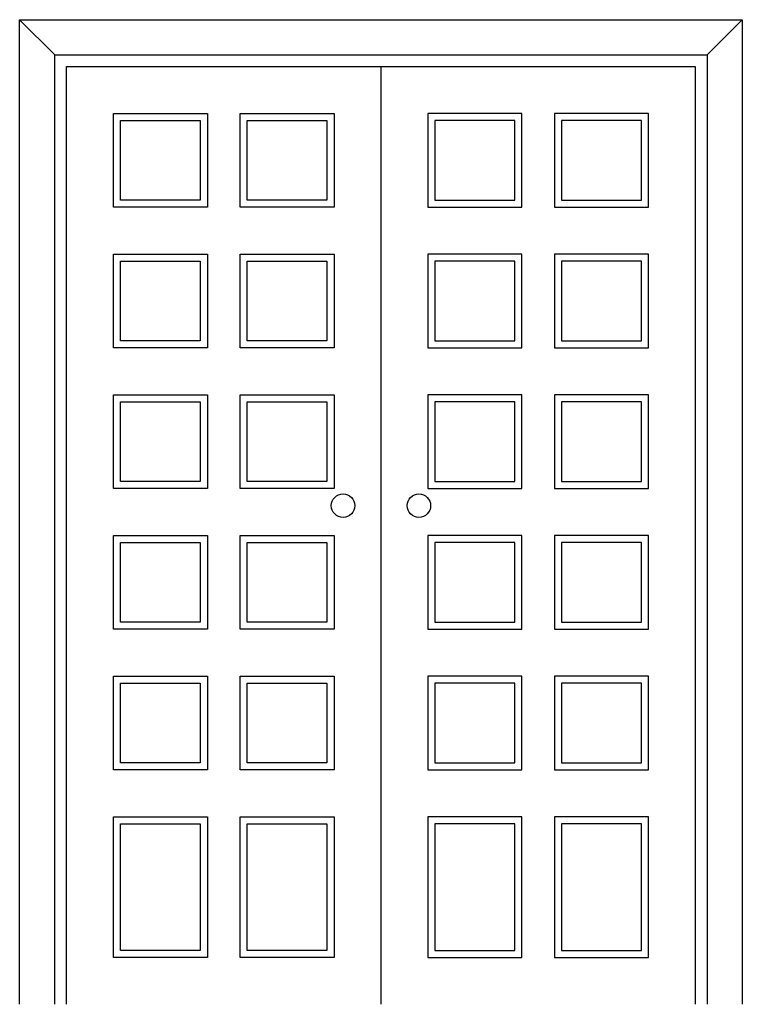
# Model space of a CAD drawing. Extents: x 43.38 to 44.92, y 27.31 to 29.41.
import ezdxf

# ---------------------------------------------------------------- set-up
doc = ezdxf.new("R2010")
doc.units = 0
doc.header["$LTSCALE"] = 0.5
doc.header["$MEASUREMENT"] = 0
doc.layers.get('0').update_dxf_attribs({"linetype": 'CONTINUOUS'})

# ---------------------------------------------------------------- blocks, each defined once
blk = doc.blocks.new('C-31')
for p, q in [((-5.7663, -0.075), (-5.8413, 0)), ((-4.3763, -0.075), (-4.3013, 0)), ((-5.0713, -0.1), (-5.0713, -2.1))]:
    blk.add_line(p, q)
for points in [[(-5.8413, -2.1), (-5.8413, 0), (-4.3013, 0), (-4.3013, -2.1)], [(-5.7663, -2.1), (-5.7663, -0.075), (-4.3763, -0.075), (-4.3763, -2.1)], [(-5.7413, -2.1), (-5.7413, -0.1), (-4.4013, -0.1), (-4.4013, -2.1)]]:
    blk.add_lwpolyline(points)
for points in [[(-5.6413, -0.4), (-5.6413, -0.2), (-5.4413, -0.2), (-5.4413, -0.4)], [(-5.3713, -0.4), (-5.3713, -0.2), (-5.1713, -0.2), (-5.1713, -0.4)], [(-4.7713, -0.4), (-4.7713, -0.2), (-4.9713, -0.2), (-4.9713, -0.4)], [(-4.5013, -0.4), (-4.5013, -0.2), (-4.7013, -0.2), (-4.7013, -0.4)], [(-5.6263, -0.385), (-5.6263, -0.215), (-5.4563, -0.215), (-5.4563, -0.385)], [(-5.3563, -0.385), (-5.3563, -0.215), (-5.1863, -0.215), (-5.1863, -0.385)], [(-4.7863, -0.385), (-4.7863, -0.215), (-4.9563, -0.215), (-4.9563, -0.385)], [(-4.5163, -0.385), (-4.5163, -0.215), (-4.6863, -0.215), (-4.6863, -0.385)], [(-5.6413, -0.7), (-5.6413, -0.5), (-5.4413, -0.5), (-5.4413, -0.7)], [(-5.3713, -0.7), (-5.3713, -0.5), (-5.1713, -0.5), (-5.1713, -0.7)], [(-4.7713, -0.7), (-4.7713, -0.5), (-4.9713, -0.5), (-4.9713, -0.7)], [(-4.5013, -0.7), (-4.5013, -0.5), (-4.7013, -0.5), (-4.7013, -0.7)], [(-5.6263, -0.685), (-5.6263, -0.515), (-5.4563, -0.515), (-5.4563, -0.685)], [(-5.3563, -0.685), (-5.3563, -0.515), (-5.1863, -0.515), (-5.1863, -0.685)], [(-4.7863, -0.685), (-4.7863, -0.515), (-4.9563, -0.515), (-4.9563, -0.685)], [(-4.5163, -0.685), (-4.5163, -0.515), (-4.6863, -0.515), (-4.6863, -0.685)], [(-5.6413, -1), (-5.6413, -0.8), (-5.4413, -0.8), (-5.4413, -1)], [(-5.6263, -0.985), (-5.6263, -0.815), (-5.4563, -0.815), (-5.4563, -0.985)], [(-5.3713, -1), (-5.3713, -0.8), (-5.1713, -0.8), (-5.1713, -1)], [(-5.3563, -0.985), (-5.3563, -0.815), (-5.1863, -0.815), (-5.1863, -0.985)], [(-4.7713, -1), (-4.7713, -0.8), (-4.9713, -0.8), (-4.9713, -1)], [(-4.7863, -0.985), (-4.7863, -0.815), (-4.9563, -0.815), (-4.9563, -0.985)], [(-4.5013, -1), (-4.5013, -0.8), (-4.7013, -0.8), (-4.7013, -1)], [(-4.5163, -0.985), (-4.5163, -0.815), (-4.6863, -0.815), (-4.6863, -0.985)], [(-5.6413, -1.3), (-5.6413, -1.1), (-5.4413, -1.1), (-5.4413, -1.3)], [(-5.3713, -1.3), (-5.3713, -1.1), (-5.1713, -1.1), (-5.1713, -1.3)], [(-4.7713, -1.3), (-4.7713, -1.1), (-4.9713, -1.1), (-4.9713, -1.3)], [(-4.5013, -1.3), (-4.5013, -1.1), (-4.7013, -1.1), (-4.7013, -1.3)], [(-5.6263, -1.285), (-5.6263, -1.115), (-5.4563, -1.115), (-5.4563, -1.285)], [(-5.3563, -1.285), (-5.3563, -1.115), (-5.1863, -1.115), (-5.1863, -1.285)], [(-4.7863, -1.285), (-4.7863, -1.115), (-4.9563, -1.115), (-4.9563, -1.285)], [(-4.5163, -1.285), (-4.5163, -1.115), (-4.6863, -1.115), (-4.6863, -1.285)], [(-5.6413, -1.6), (-5.6413, -1.4), (-5.4413, -1.4), (-5.4413, -1.6)], [(-5.3713, -1.6), (-5.3713, -1.4), (-5.1713, -1.4), (-5.1713, -1.6)], [(-4.7713, -1.6), (-4.7713, -1.4), (-4.9713, -1.4), (-4.9713, -1.6)], [(-4.5013, -1.6), (-4.5013, -1.4), (-4.7013, -1.4), (-4.7013, -1.6)], [(-5.6263, -1.585), (-5.6263, -1.415), (-5.4563, -1.415), (-5.4563, -1.585)], [(-5.3563, -1.585), (-5.3563, -1.415), (-5.1863, -1.415), (-5.1863, -1.585)], [(-4.7863, -1.585), (-4.7863, -1.415), (-4.9563, -1.415), (-4.9563, -1.585)], [(-4.5163, -1.585), (-4.5163, -1.415), (-4.6863, -1.415), (-4.6863, -1.585)], [(-5.6413, -2), (-5.6413, -1.7), (-5.4413, -1.7), (-5.4413, -2)], [(-5.3713, -2), (-5.3713, -1.7), (-5.1713, -1.7), (-5.1713, -2)], [(-4.7713, -2), (-4.7713, -1.7), (-4.9713, -1.7), (-4.9713, -2)], [(-4.5013, -2), (-4.5013, -1.7), (-4.7013, -1.7), (-4.7013, -2)], [(-5.6263, -1.985), (-5.6263, -1.715), (-5.4563, -1.715), (-5.4563, -1.985)], [(-5.3563, -1.985), (-5.3563, -1.715), (-5.1863, -1.715), (-5.1863, -1.985)], [(-4.7863, -1.985), (-4.7863, -1.715), (-4.9563, -1.715), (-4.9563, -1.985)], [(-4.5163, -1.985), (-4.5163, -1.715), (-4.6863, -1.715), (-4.6863, -1.985)]]:
    blk.add_lwpolyline(points, close=True)
for centre in [(-5.1521, -1.0364), (-4.9904, -1.0364)]:
    blk.add_circle(centre, 0.025)

msp = doc.modelspace()

# ---------------------------------------------------------------- block references
msp.add_blockref('C-31', (49.2185, 29.406))

doc.saveas('drawing.dxf')
